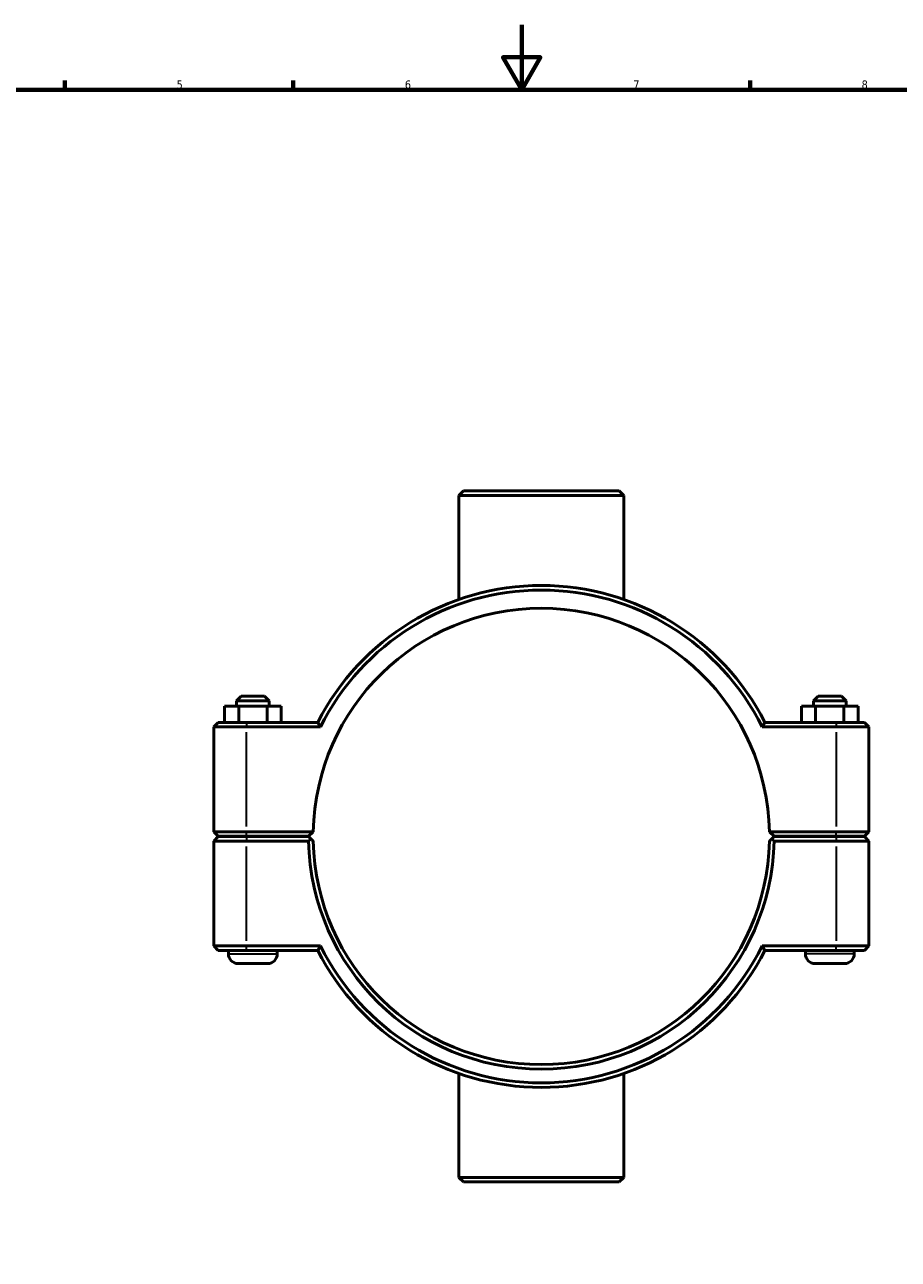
# Model space of a CAD drawing. Header units: millimetres. Extents: x 0 to 902, y -162 to 1184.
# Tile 3 of 6: x 268 to 536, y 215 to 594. Entities that reach past the tile are written whole.
import ezdxf

# ---------------------------------------------------------------- set-up
doc = ezdxf.new("R2010")
doc.units = ezdxf.units.MM
for name, color, linetype, lineweight in [('Border (ISO)', 7, 'Continuous', 70), ('Visible (ISO)', 7, 'Continuous', 50), ('Visible Narrow (ISO)', 7, 'Continuous', 35)]:
    doc.layers.add(name, color=color, linetype=linetype, lineweight=lineweight)
doc.styles.add('Note Text (ISO)', font='tahoma.ttf')

# ---------------------------------------------------------------- blocks, each defined once
blk = doc.blocks.new('Borders Default Border')
at = {"layer": 'Border (ISO)'}
for p, q in [((280.33, 574), (280.33, 576.9)), ((350.42, 574), (350.42, 576.9)), ((490.58, 574), (490.58, 576.9))]:
    blk.add_line(p, q, dxfattribs=at)
at = {"layer": 'Border (ISO)', "flags": 128}
for points in [[(420.5, 594), (420.5, 574), (414.73, 584), (426.27, 584), (420.5, 574)], [(20, 20), (20, 574), (821, 574), (821, 20), (20, 20)]]:
    blk.add_lwpolyline(points, dxfattribs=at)
at = {"layer": 'Border (ISO)', "color": 232, "true_color": 0xca0064, "char_height": 2.5, "attachment_point": 7, "style": 'Note Text (ISO)'}
for s, insert in [('5', (314.64, 574.35)), ('6', (384.66, 574.35)), ('7', (454.77, 574.4)), ('8', (524.81, 574.34))]:
    blk.add_mtext(s, dxfattribs=dict(at, insert=insert))

msp = doc.modelspace()

# ---------------------------------------------------------------- linework, layer by layer
at = {"layer": 'Visible (ISO)'}
for p, q in [((402.612, 450.927), (401.212, 449.527)), ((402.612, 450.927), (450.45, 450.927)), ((450.45, 450.927), (451.85, 449.527)), ((451.85, 449.527), (401.212, 449.527)), ((401.212, 417.646), (401.212, 449.527)), ((451.85, 417.646), (451.85, 449.527)), ((334.431, 387.927), (333.031, 386.527)), ((343.031, 386.527), (333.031, 386.527)), ((333.031, 384.927), (333.031, 386.527)), ((334.431, 387.927), (341.631, 387.927)), ((341.631, 387.927), (343.031, 386.527)), ((343.031, 384.927), (343.031, 386.527)), ((511.431, 387.927), (510.031, 386.527)), ((510.031, 386.527), (520.031, 386.527)), ((510.031, 386.527), (510.031, 384.927)), ((518.631, 387.927), (511.431, 387.927)), ((518.631, 387.927), (520.031, 386.527)), ((520.031, 386.527), (520.031, 384.927)), ((329.371, 384.927), (333.741, 384.927)), ((329.371, 379.927), (329.371, 384.927)), ((333.741, 384.927), (342.401, 384.927)), ((333.741, 379.927), (333.741, 384.927)), ((342.401, 384.927), (346.691, 384.927)), ((342.401, 379.927), (342.401, 384.927)), ((346.691, 379.927), (346.691, 384.927)), ((510.661, 384.927), (506.371, 384.927)), ((506.371, 379.927), (506.371, 384.927)), ((510.661, 379.927), (510.661, 384.927)), ((519.321, 384.927), (510.661, 384.927)), ((519.321, 379.927), (519.321, 384.927)), ((523.691, 384.927), (519.321, 384.927)), ((523.691, 379.927), (523.691, 384.927)), ((327.431, 379.927), (326.031, 378.527)), ((327.431, 379.927), (336.081, 379.927)), ((357.946, 379.927), (336.081, 379.927)), ((516.981, 379.927), (495.117, 379.927)), ((516.981, 379.927), (525.631, 379.927)), ((525.631, 379.927), (527.031, 378.527)), ((336.081, 378.527), (326.031, 378.527)), ((326.031, 378.527), (326.031, 346.377)), ((336.081, 378.527), (358.808, 378.527)), ((494.254, 378.527), (516.981, 378.527)), ((527.031, 378.527), (516.981, 378.527)), ((527.031, 346.377), (527.031, 378.527)), ((327.431, 344.977), (326.031, 346.377)), ((326.031, 346.377), (336.081, 346.377)), ((327.431, 344.877), (326.031, 343.477)), ((336.081, 344.977), (327.431, 344.977)), ((327.431, 344.877), (336.081, 344.877)), ((330.531, 344.877), (330.531, 344.977)), ((356.546, 346.377), (336.081, 346.377)), ((336.081, 344.977), (355.131, 344.977)), ((355.131, 344.877), (336.081, 344.877)), ((345.531, 344.877), (345.531, 344.977)), ((355.131, 344.977), (356.546, 346.377)), ((355.837, 344.179), (355.131, 344.877)), ((496.516, 346.377), (497.931, 344.977)), ((516.981, 346.377), (496.516, 346.377)), ((497.931, 344.877), (497.225, 344.179)), ((497.931, 344.977), (516.981, 344.977)), ((516.981, 344.877), (497.931, 344.877)), ((507.531, 344.977), (507.531, 344.877)), ((516.981, 346.377), (527.031, 346.377)), ((525.631, 344.977), (516.981, 344.977)), ((516.981, 344.877), (525.631, 344.877)), ((522.531, 344.977), (522.531, 344.877)), ((525.631, 344.977), (527.031, 346.377)), ((525.631, 344.877), (527.031, 343.477)), ((336.081, 343.477), (326.031, 343.477)), ((326.031, 343.477), (326.031, 311.327)), ((336.081, 343.477), (355.146, 343.477)), ((497.916, 343.477), (516.981, 343.477)), ((527.031, 343.477), (516.981, 343.477)), ((527.031, 311.327), (527.031, 343.477)), ((326.031, 311.327), (336.081, 311.327)), ((327.431, 309.927), (326.031, 311.327)), ((358.808, 311.327), (336.081, 311.327)), ((516.981, 311.327), (494.254, 311.327)), ((516.981, 311.327), (527.031, 311.327)), ((525.631, 309.927), (527.031, 311.327)), ((336.081, 309.927), (327.431, 309.927)), ((330.531, 308.927), (330.531, 309.927)), ((336.081, 309.927), (357.946, 309.927)), ((345.531, 308.927), (345.531, 309.927)), ((495.117, 309.927), (516.981, 309.927)), ((507.531, 309.927), (507.531, 308.927)), ((525.631, 309.927), (516.981, 309.927)), ((522.531, 309.927), (522.531, 308.927)), ((342.531, 305.927), (333.531, 305.927)), ((510.531, 305.927), (519.531, 305.927)), ((401.212, 240.327), (401.212, 272.209)), ((451.85, 240.327), (451.85, 272.209)), ((401.212, 240.327), (451.85, 240.327)), ((402.612, 238.927), (401.212, 240.327)), ((450.45, 238.927), (402.612, 238.927)), ((450.45, 238.927), (451.85, 240.327))]:
    msp.add_line(p, q, dxfattribs=at)
for centre, radius, start, end in [((426.531, 344.927), 77, 27.03569, 152.96431), ((426.531, 344.927), 75.6, 26.3878, 153.6122), ((426.531, 344.927), 70, 1.18693, 178.81307), ((426.531, 344.927), 70, 178.81307, 178.81314), ((426.531, 344.927), 70, 1.18686, 1.18693), ((426.531, 344.927), 71.4, 181.16365, 358.83635), ((426.531, 344.927), 70, 181.18686, 358.81314), ((426.531, 344.927), 75.6, 206.3878, 333.6122), ((333.531, 308.927), 3, 180, 270), ((342.531, 308.927), 3, 270, 0), ((426.531, 344.927), 77, 207.03569, 332.96431), ((510.531, 308.927), 3, 180, 270), ((519.531, 308.927), 3, 270, 0)]:
    msp.add_arc(centre, radius, start, end, dxfattribs=at)
for points, degree in [([(358.808, 378.527), (358.519, 378.994), (358.232, 379.46), (357.946, 379.927)], 3), ([(494.254, 378.527), (494.543, 378.994), (494.831, 379.46), (495.117, 379.927)], 3), ([(355.146, 343.477), (355.491, 343.83), (355.837, 344.179)], 2), ([(497.225, 344.179), (497.571, 343.83), (497.916, 343.477)], 2), ([(358.808, 311.327), (358.519, 310.861), (358.232, 310.394), (357.946, 309.927)], 3), ([(494.254, 311.327), (494.543, 310.861), (494.831, 310.394), (495.117, 309.927)], 3)]:
    msp.add_open_spline(points, degree=degree, dxfattribs=at)
for points, weights in [([(356.546, 343.477), (356.193, 343.827), (355.837, 344.179)], [1.01164224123, 1.00874341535, 1.00580231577]), ([(497.225, 344.179), (496.869, 343.827), (496.516, 343.477)], [1.00580231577, 1.00874341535, 1.01164224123])]:
    msp.add_rational_spline(points, weights, degree=2, dxfattribs=at)
at = {"layer": 'Visible Narrow (ISO)'}
for p, q in [((336.081, 379.857), (336.081, 378.597)), ((516.981, 379.857), (516.981, 378.597)), ((336.081, 347.985), (336.081, 376.92)), ((516.981, 376.92), (516.981, 347.985)), ((336.081, 345.047), (336.081, 346.307)), ((336.081, 344.807), (336.081, 343.547)), ((516.981, 345.047), (516.981, 346.307)), ((516.981, 344.807), (516.981, 343.547)), ((336.081, 312.935), (336.081, 341.87)), ((516.981, 341.87), (516.981, 312.935)), ((336.081, 309.997), (336.081, 311.257)), ((516.981, 309.997), (516.981, 311.257)), ((330.624, 308.927), (345.439, 308.927)), ((522.439, 308.927), (507.624, 308.927))]:
    msp.add_line(p, q, dxfattribs=at)

# ---------------------------------------------------------------- block references
msp.add_blockref('Borders Default Border', (0, 0))

doc.saveas('drawing.dxf')
